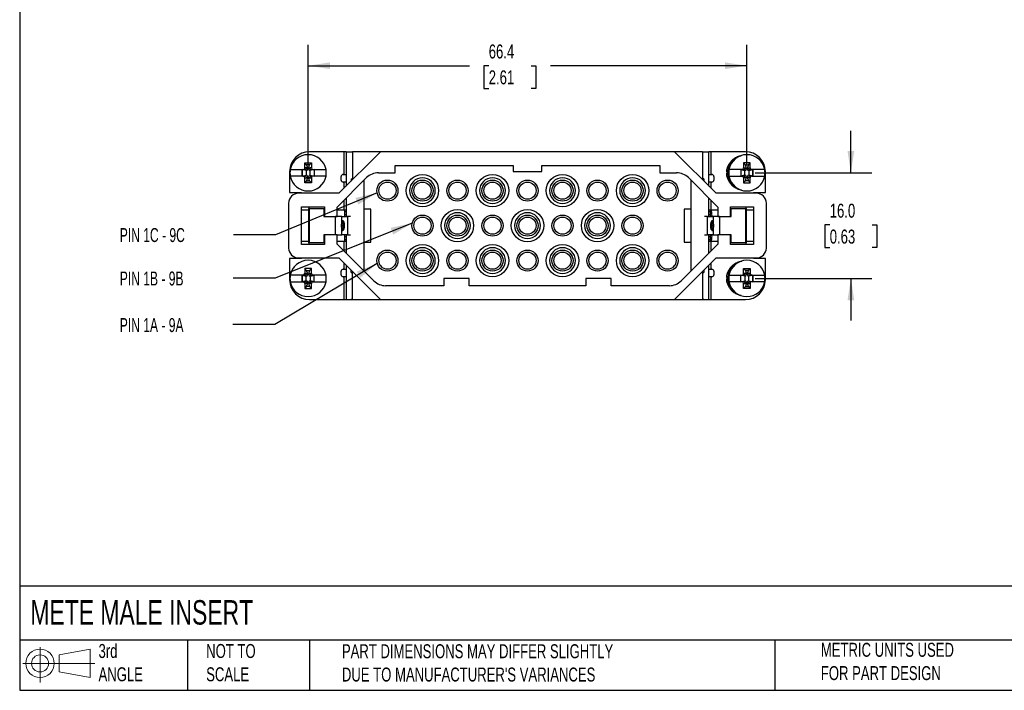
# Model space of a CAD drawing. Header units: millimetres. Extents: x 6 to 273, y 6 to 210.
# Tile 1 of 4: x 6 to 155, y 6 to 108. Entities that reach past the tile are written whole.
import ezdxf

# ---------------------------------------------------------------- set-up
doc = ezdxf.new("R2010")
doc.units = ezdxf.units.MM
doc.linetypes.add('SLD-Solid', pattern=[0])
doc.layers.add('DIMENSIONS', color=140, linetype='SLD-Solid', lineweight=25)
doc.layers.add('TEXT', color=140, linetype='SLD-Solid', lineweight=25)
doc.layers.add('SLD-DEFPOINTS', color=7, linetype='Continuous')
doc.styles.add('SLDTEXTSTYLE0', font='TXT', dxfattribs={"width": 0.7})
doc.styles.add('SLDTEXTSTYLE2', font='TXT', dxfattribs={"width": 0.645455})
doc.dimstyles.new('SLDDIMSTYLE0', dxfattribs={"dimtxt": 2.158008, "dimasz": 3.302, "dimexe": 0, "dimexo": 0.0625, "dimgap": 0.539502, "dimtad": 0, "dimtih": 1, "dimtoh": 1, "dimrnd": 1e-09, "dimzin": 12, "dimdsep": 46, "dimtxsty": 'SLDTEXTSTYLE0', "dimsah": 1, "dimcen": 0.09, "dimadec": 0, "dimazin": 3, "dimtfac": 1, "dimtofl": 0, "dimtmove": 0, "dimatfit": 3, "dimfxl": 0, "dimfrac": 2, "dimtolj": 1, "dimtzin": 12, "dimarcsym": 0})
doc.dimstyles.new('SLDDIMSTYLE1', dxfattribs={"dimtxt": 2.158008, "dimasz": 3.302, "dimexe": 0, "dimexo": 0.0625, "dimgap": 0.539502, "dimtad": 0, "dimtih": 1, "dimtoh": 1, "dimrnd": 1e-09, "dimzin": 4, "dimdsep": 46, "dimtxsty": 'SLDTEXTSTYLE0', "dimsah": 1, "dimcen": 0.09, "dimadec": 0, "dimazin": 1, "dimtfac": 1, "dimtmove": 0, "dimatfit": 0, "dimfxl": 0, "dimfrac": 2, "dimtolj": 1, "dimtzin": 12, "dimarcsym": 0})
doc.dimstyles.new('SLDDIMSTYLE2', dxfattribs={"dimtxt": 0.18, "dimasz": 3.302, "dimexe": 0, "dimexo": 0.0625, "dimgap": 0, "dimtad": 0, "dimtih": 1, "dimtoh": 1, "dimdec": 0, "dimrnd": 1e-09, "dimzin": 0, "dimdsep": 46, "dimtxsty": 'Standard', "dimsah": 1, "dimcen": 0.09, "dimadec": 0, "dimazin": 0, "dimtfac": 3.302, "dimtdec": 0, "dimtofl": 0, "dimtmove": 0, "dimatfit": 3, "dimfxl": 0, "dimfrac": 2, "dimtolj": 1, "dimtzin": 0, "dimarcsym": 0})

# ---------------------------------------------------------------- blocks, each defined once
blk = doc.blocks.new('Block11')
at = {"color": 7, "linetype": 'SLD-Solid', "lineweight": 18}
for p, q in [((2.59, 5.31), (2.59, 0)), ((5.48, 4.17), (10.18, 5.03)), ((10.18, 5.03), (10.18, 0.73)), ((5.48, 1.6), (5.48, 4.17)), ((0, 2.88), (10.87, 2.88)), ((5.48, 1.6), (10.18, 0.73))]:
    blk.add_line(p, q, dxfattribs=at)
for radius in [2.15, 1.29]:
    blk.add_circle((2.59, 2.88), radius, dxfattribs=at)
blk = doc.blocks.new('Block12')
at = {"layer": 'SLD-DEFPOINTS'}
blk.add_blockref('Block11', (0, 0), dxfattribs=at)
blk = doc.blocks.new('_D')
at = {"layer": 'DIMENSIONS'}
for p, q in [((50.01, 86.02), (50.01, 104.15)), ((116.41, 86.02), (116.41, 104.15)), ((50.01, 100.97), (74.41, 100.97)), ((77.34, 100.97), (76.61, 100.97)), ((76.61, 100.97), (76.61, 97.54)), ((83.75, 100.97), (84.48, 100.97)), ((84.48, 100.97), (84.48, 97.54)), ((116.41, 100.97), (86.68, 100.97)), ((76.61, 97.54), (77.34, 97.54)), ((84.48, 97.54), (83.75, 97.54))]:
    blk.add_line(p, q, dxfattribs=at)
for points in [[(50.01, 100.97), (53.31, 100.47), (53.31, 101.48)], [(116.41, 100.97), (113.1, 101.48), (113.1, 100.47)]]:
    blk.add_solid(points, dxfattribs=at)
at = {"layer": 'DIMENSIONS', "char_height": 2.117, "attachment_point": 1, "style": 'SLDTEXTSTYLE0'}
for s, insert in [('66.4', (77.34, 104.19)), ('2.61', (77.34, 100.27))]:
    blk.add_mtext(s, dxfattribs=dict(at, insert=insert))
blk = doc.blocks.new('_D_1')
at = {"layer": 'DIMENSIONS'}
for p, q in [((132.15, 84.75), (132.15, 91.1)), ((117.68, 84.75), (135.33, 84.75)), ((128.95, 76.85), (128.22, 76.85)), ((128.22, 76.85), (128.22, 73.42)), ((135.36, 76.85), (136.08, 76.85)), ((136.08, 76.85), (136.08, 73.42)), ((128.22, 73.42), (128.95, 73.42)), ((136.08, 73.42), (135.36, 73.42)), ((117.68, 68.75), (135.33, 68.75)), ((132.15, 68.75), (132.15, 62.4))]:
    blk.add_line(p, q, dxfattribs=at)
for points in [[(132.15, 84.75), (132.66, 88.05), (131.64, 88.05)], [(132.15, 68.75), (131.64, 65.44), (132.66, 65.44)]]:
    blk.add_solid(points, dxfattribs=at)
at = {"layer": 'DIMENSIONS', "char_height": 2.117, "attachment_point": 1, "style": 'SLDTEXTSTYLE0'}
for s, insert in [('16.0', (128.95, 80.07)), ('0.63', (128.95, 76.15))]:
    blk.add_mtext(s, dxfattribs=dict(at, insert=insert))

msp = doc.modelspace()

# ---------------------------------------------------------------- linework, layer by layer
for p, q in [((55.409, 87.947), (50.206, 87.947)), ((60.956, 87.952), (54.656, 81.652)), ((55.409, 87.947), (55.409, 84.497)), ((55.756, 87.947), (55.409, 87.947)), ((55.756, 87.952), (55.756, 82.752)), ((55.756, 87.952), (56.706, 87.952)), ((56.706, 87.952), (56.706, 83.852)), ((60.956, 87.952), (56.706, 87.952)), ((105.456, 87.952), (60.956, 87.952)), ((111.756, 81.652), (105.456, 87.952)), ((109.706, 87.952), (105.456, 87.952)), ((109.706, 87.952), (109.706, 83.852)), ((109.706, 87.952), (110.656, 87.952)), ((110.656, 82.752), (110.656, 87.952)), ((111.004, 87.947), (110.656, 87.947)), ((116.206, 87.947), (111.004, 87.947)), ((111.004, 84.497), (111.004, 87.947)), ((47.206, 84.947), (47.206, 81.747)), ((47.302, 85.247), (49.247, 85.247)), ((49.112, 85.241), (49.106, 85.247)), ((49.106, 84.247), (49.106, 85.247)), ((49.691, 85.086), (49.112, 85.241)), ((49.112, 85.241), (49.112, 84.252)), ((49.247, 85.247), (49.515, 85.247)), ((49.506, 86.247), (50.506, 86.247)), ((49.506, 85.497), (49.506, 86.247)), ((49.78, 85.973), (49.506, 86.247)), ((49.766, 85.497), (49.506, 85.497)), ((49.532, 85.247), (49.693, 85.086)), ((49.693, 85.086), (49.691, 85.086)), ((49.691, 85.086), (49.691, 84.407)), ((49.935, 85.327), (49.766, 85.497)), ((50.233, 85.973), (49.78, 85.973)), ((49.78, 85.973), (49.935, 85.394)), ((49.935, 85.394), (49.935, 85.327)), ((50.077, 85.394), (49.935, 85.394)), ((50.077, 85.394), (50.233, 85.973)), ((50.247, 85.497), (50.077, 85.327)), ((50.077, 85.327), (50.077, 85.394)), ((50.233, 85.973), (50.506, 86.247)), ((50.506, 85.497), (50.247, 85.497)), ((50.319, 85.086), (50.48, 85.247)), ((50.321, 85.086), (50.319, 85.086)), ((50.901, 85.241), (50.321, 85.086)), ((50.321, 84.407), (50.321, 85.086)), ((50.497, 85.247), (50.765, 85.247)), ((50.506, 86.247), (50.506, 85.497)), ((50.765, 85.247), (52.71, 85.247)), ((50.906, 85.247), (50.901, 85.241)), ((50.901, 85.241), (50.901, 84.252)), ((50.906, 85.247), (50.906, 84.247)), ((63.156, 84.752), (63.156, 85.852)), ((63.156, 85.852), (81.056, 85.852)), ((81.056, 85.852), (81.056, 84.952)), ((81.056, 84.952), (85.356, 84.952)), ((85.356, 85.852), (103.256, 85.852)), ((85.356, 84.952), (85.356, 85.852)), ((103.256, 85.852), (103.256, 84.752)), ((115.647, 85.247), (113.702, 85.247)), ((115.506, 85.247), (115.512, 85.241)), ((115.506, 85.247), (115.506, 84.247)), ((115.512, 85.241), (116.091, 85.086)), ((115.512, 85.241), (115.512, 84.252)), ((115.915, 85.247), (115.647, 85.247)), ((116.18, 85.973), (115.906, 86.247)), ((116.906, 86.247), (115.906, 86.247)), ((115.906, 86.247), (115.906, 85.497)), ((115.906, 85.497), (116.166, 85.497)), ((116.093, 85.086), (115.932, 85.247)), ((116.091, 85.086), (116.093, 85.086)), ((116.091, 84.407), (116.091, 85.086)), ((116.166, 85.497), (116.335, 85.327)), ((116.18, 85.973), (116.633, 85.973)), ((116.335, 85.394), (116.18, 85.973)), ((116.335, 85.327), (116.335, 85.394)), ((116.335, 85.394), (116.477, 85.394)), ((116.633, 85.973), (116.477, 85.394)), ((116.477, 85.327), (116.647, 85.497)), ((116.477, 85.394), (116.477, 85.327)), ((116.633, 85.973), (116.906, 86.247)), ((116.647, 85.497), (116.906, 85.497)), ((116.88, 85.247), (116.719, 85.086)), ((116.719, 85.086), (116.721, 85.086)), ((116.721, 85.086), (117.301, 85.241)), ((116.721, 85.086), (116.721, 84.407)), ((117.165, 85.247), (116.897, 85.247)), ((116.906, 85.497), (116.906, 86.247)), ((119.11, 85.247), (117.165, 85.247)), ((117.301, 85.241), (117.306, 85.247)), ((117.301, 85.241), (117.301, 84.252)), ((117.306, 84.247), (117.306, 85.247)), ((119.206, 81.747), (119.206, 84.947)), ((49.247, 84.247), (47.302, 84.247)), ((49.106, 84.247), (49.112, 84.252)), ((49.112, 84.252), (49.691, 84.407)), ((49.247, 84.247), (49.515, 84.247)), ((49.506, 83.247), (49.506, 83.997)), ((49.506, 83.997), (49.766, 83.997)), ((49.78, 83.52), (49.506, 83.247)), ((49.693, 84.407), (49.532, 84.246)), ((49.691, 84.407), (49.693, 84.407)), ((49.766, 83.997), (49.935, 84.166)), ((49.935, 84.1), (49.78, 83.52)), ((49.78, 83.52), (50.233, 83.52)), ((49.935, 84.166), (49.935, 84.1)), ((49.935, 84.1), (50.077, 84.1)), ((50.077, 84.1), (50.077, 84.166)), ((50.077, 84.166), (50.247, 83.997)), ((50.233, 83.52), (50.077, 84.1)), ((50.233, 83.52), (50.506, 83.247)), ((50.247, 83.997), (50.506, 83.997)), ((50.48, 84.246), (50.319, 84.407)), ((50.319, 84.407), (50.321, 84.407)), ((50.321, 84.407), (50.901, 84.252)), ((50.765, 84.247), (50.497, 84.247)), ((50.506, 83.997), (50.506, 83.247)), ((52.71, 84.247), (50.765, 84.247)), ((50.901, 84.252), (50.906, 84.247)), ((54.406, 79.563), (58.862, 84.019)), ((55.006, 83.647), (55.006, 84.197)), ((55.306, 84.497), (55.409, 84.497)), ((55.409, 84.497), (55.756, 84.497)), ((56.506, 83.852), (56.506, 83.502)), ((56.506, 83.852), (56.706, 83.852)), ((58.456, 83.613), (58.456, 79.252)), ((60.63, 84.752), (63.156, 84.752)), ((103.256, 84.752), (105.782, 84.752)), ((107.55, 84.019), (112.006, 79.563)), ((107.956, 79.252), (107.956, 83.613)), ((109.906, 83.852), (109.706, 83.852)), ((109.906, 83.852), (109.906, 83.502)), ((110.656, 84.497), (111.004, 84.497)), ((111.004, 84.497), (111.106, 84.497)), ((111.406, 84.197), (111.406, 83.647)), ((113.656, 84.747), (113.506, 84.747)), ((113.66, 84.894), (113.511, 84.904)), ((113.702, 84.247), (115.647, 84.247)), ((115.512, 84.252), (115.506, 84.247)), ((116.091, 84.407), (115.512, 84.252)), ((115.647, 84.247), (115.915, 84.247)), ((115.906, 83.997), (115.906, 83.247)), ((116.166, 83.997), (115.906, 83.997)), ((116.18, 83.52), (115.906, 83.247)), ((115.932, 84.246), (116.093, 84.407)), ((116.093, 84.407), (116.091, 84.407)), ((116.335, 84.166), (116.166, 83.997)), ((116.18, 83.52), (116.335, 84.1)), ((116.633, 83.52), (116.18, 83.52)), ((116.335, 84.1), (116.335, 84.166)), ((116.477, 84.1), (116.335, 84.1)), ((116.477, 84.166), (116.477, 84.1)), ((116.647, 83.997), (116.477, 84.166)), ((116.477, 84.1), (116.633, 83.52)), ((116.633, 83.52), (116.906, 83.247)), ((116.906, 83.997), (116.647, 83.997)), ((116.719, 84.407), (116.88, 84.246)), ((116.721, 84.407), (116.719, 84.407)), ((117.301, 84.252), (116.721, 84.407)), ((117.165, 84.247), (116.897, 84.247)), ((116.906, 83.247), (116.906, 83.997)), ((117.165, 84.247), (119.11, 84.247)), ((117.306, 84.247), (117.301, 84.252)), ((50.506, 83.247), (49.506, 83.247)), ((55.406, 83.347), (55.306, 83.347)), ((55.756, 83.347), (55.406, 83.347)), ((55.406, 83.347), (55.406, 82.402)), ((111.006, 83.347), (110.656, 83.347)), ((111.106, 83.347), (111.006, 83.347)), ((111.006, 82.402), (111.006, 83.347)), ((115.906, 83.247), (116.906, 83.247)), ((47.206, 81.747), (49.006, 81.747)), ((54.656, 81.652), (48.556, 81.652)), ((49.006, 81.747), (49.006, 81.652)), ((55.406, 80.563), (55.406, 79.147)), ((55.756, 80.913), (55.756, 78.147)), ((110.656, 78.147), (110.656, 80.913)), ((111.006, 79.147), (111.006, 80.563)), ((117.856, 81.652), (111.756, 81.652)), ((117.406, 81.747), (119.206, 81.747)), ((117.406, 81.652), (117.406, 81.747)), ((47.056, 80.152), (47.056, 73.352)), ((49.006, 79.602), (52.506, 79.602)), ((49.006, 73.902), (49.006, 79.602)), ((49.006, 79.147), (50.05, 79.147)), ((50.05, 79.347), (50.05, 74.147)), ((50.197, 79.347), (50.05, 79.347)), ((50.197, 74.147), (50.197, 79.347)), ((50.197, 79.347), (52.373, 79.347)), ((52.373, 79.347), (52.373, 78.147)), ((52.373, 79.147), (52.506, 79.147)), ((52.506, 79.602), (52.506, 78.152)), ((54.406, 78.152), (54.406, 79.563)), ((54.406, 79.147), (55.406, 79.147)), ((55.406, 79.147), (55.756, 79.147)), ((55.506, 79.147), (55.506, 78.847)), ((58.456, 79.252), (58.456, 74.252)), ((59.506, 79.252), (58.456, 79.252)), ((59.506, 74.252), (59.506, 79.252)), ((106.906, 79.252), (106.906, 74.252)), ((107.956, 79.252), (106.906, 79.252)), ((107.956, 74.252), (107.956, 79.252)), ((110.656, 79.147), (111.006, 79.147)), ((110.906, 78.847), (110.906, 79.147)), ((110.992, 79.147), (111.086, 78.147)), ((111.006, 79.147), (112.006, 79.147)), ((112.006, 79.563), (112.006, 78.152)), ((113.906, 78.152), (113.906, 79.602)), ((113.906, 79.602), (117.406, 79.602)), ((113.906, 79.147), (114.039, 79.147)), ((114.006, 78.147), (114.006, 79.147)), ((114.039, 78.147), (114.039, 79.347)), ((114.039, 79.347), (116.216, 79.347)), ((116.216, 79.347), (116.216, 74.147)), ((116.362, 79.347), (116.216, 79.347)), ((116.362, 74.147), (116.362, 79.347)), ((116.362, 79.147), (117.406, 79.147)), ((117.406, 79.602), (117.406, 73.902)), ((119.356, 73.352), (119.356, 80.152)), ((52.373, 78.147), (54.144, 78.147)), ((52.506, 78.152), (54.406, 78.152)), ((55.083, 78.147), (54.144, 78.147)), ((54.144, 75.352), (54.144, 78.147)), ((55.083, 77.239), (55.083, 78.147)), ((55.083, 78.147), (55.956, 78.147)), ((55.178, 77.497), (55.129, 77.497)), ((55.129, 77.497), (55.138, 77.496)), ((55.183, 77.496), (55.178, 77.497)), ((55.506, 78.847), (55.506, 78.447)), ((55.756, 78.847), (55.506, 78.847)), ((55.506, 78.447), (55.506, 78.147)), ((55.506, 78.447), (55.756, 78.447)), ((55.956, 78.147), (55.956, 75.347)), ((56.406, 78.147), (55.956, 78.147)), ((110.456, 78.147), (110.006, 78.147)), ((110.456, 75.347), (110.456, 78.147)), ((110.456, 78.147), (111.329, 78.147)), ((110.906, 78.847), (110.656, 78.847)), ((110.656, 78.447), (110.906, 78.447)), ((110.906, 78.447), (110.906, 78.847)), ((110.906, 78.147), (110.906, 78.447)), ((111.081, 78.197), (110.906, 78.197)), ((111.283, 77.497), (111.234, 77.497)), ((111.329, 78.147), (111.329, 77.239)), ((112.268, 78.147), (111.329, 78.147)), ((112.006, 78.152), (113.906, 78.152)), ((112.106, 78.152), (112.106, 78.147)), ((112.268, 78.147), (114.039, 78.147)), ((112.268, 78.147), (112.268, 75.352)), ((55.083, 75.347), (55.083, 76.254)), ((55.506, 76.723), (55.504, 76.77)), ((110.906, 76.77), (110.908, 76.723)), ((111.329, 76.254), (111.329, 75.347)), ((52.506, 75.347), (52.373, 75.347)), ((52.373, 75.347), (52.373, 74.147)), ((52.506, 75.352), (52.506, 73.902)), ((54.406, 75.352), (52.506, 75.352)), ((54.406, 73.94), (54.406, 75.352)), ((54.406, 75.347), (55.083, 75.347)), ((55.956, 75.347), (55.083, 75.347)), ((55.129, 75.997), (55.178, 75.997)), ((55.506, 75.347), (55.506, 75.047)), ((55.506, 75.047), (55.506, 74.647)), ((55.756, 75.047), (55.506, 75.047)), ((55.506, 74.647), (55.506, 74.347)), ((55.506, 74.647), (55.756, 74.647)), ((55.756, 75.347), (55.756, 72.59)), ((55.956, 75.347), (56.406, 75.347)), ((110.006, 75.347), (110.456, 75.347)), ((111.329, 75.347), (110.456, 75.347)), ((110.656, 72.59), (110.656, 75.347)), ((110.906, 75.047), (110.656, 75.047)), ((110.656, 74.647), (110.906, 74.647)), ((110.906, 75.047), (110.906, 75.347)), ((110.906, 75.297), (111.081, 75.297)), ((110.906, 74.647), (110.906, 75.047)), ((110.906, 74.347), (110.906, 74.647)), ((111.086, 75.347), (110.992, 74.347)), ((111.23, 75.997), (111.234, 75.997)), ((111.234, 75.997), (111.283, 75.997)), ((111.283, 75.997), (111.274, 75.997)), ((111.329, 75.347), (112.006, 75.347)), ((112.006, 75.352), (112.006, 73.94)), ((113.906, 75.352), (112.006, 75.352)), ((113.906, 73.902), (113.906, 75.352)), ((114.039, 75.347), (113.906, 75.347)), ((114.006, 74.347), (114.006, 75.347)), ((114.039, 74.147), (114.039, 75.347)), ((50.05, 74.347), (49.006, 74.347)), ((52.506, 73.902), (49.006, 73.902)), ((50.05, 74.147), (50.197, 74.147)), ((52.373, 74.147), (50.197, 74.147)), ((52.506, 74.347), (52.373, 74.347)), ((55.406, 74.347), (54.406, 74.347)), ((59.962, 68.384), (54.406, 73.94)), ((55.756, 74.347), (55.406, 74.347)), ((55.406, 74.347), (55.406, 72.94)), ((58.456, 74.252), (59.506, 74.252)), ((58.456, 74.252), (58.456, 69.89)), ((112.006, 73.94), (106.45, 68.384)), ((106.906, 74.252), (107.956, 74.252)), ((107.956, 69.89), (107.956, 74.252)), ((111.006, 74.347), (110.656, 74.347)), ((112.006, 74.347), (111.006, 74.347)), ((111.006, 72.94), (111.006, 74.347)), ((114.039, 74.347), (113.906, 74.347)), ((117.406, 73.902), (113.906, 73.902)), ((116.216, 74.147), (114.039, 74.147)), ((116.216, 74.147), (116.362, 74.147)), ((117.406, 74.347), (116.362, 74.347)), ((47.206, 71.747), (47.206, 68.547)), ((49.006, 71.747), (47.206, 71.747)), ((48.556, 71.852), (54.656, 71.852)), ((49.006, 71.852), (49.006, 71.747)), ((54.656, 71.852), (60.956, 65.552)), ((105.456, 65.552), (111.756, 71.852)), ((111.756, 71.852), (117.856, 71.852)), ((117.406, 71.747), (117.406, 71.852)), ((119.206, 71.747), (117.406, 71.747)), ((119.206, 68.547), (119.206, 71.747)), ((49.78, 69.973), (49.506, 70.247)), ((50.506, 70.247), (49.506, 70.247)), ((49.506, 70.247), (49.506, 69.497)), ((50.233, 69.973), (50.506, 70.247)), ((50.506, 69.497), (50.506, 70.247)), ((55.306, 70.147), (55.406, 70.147)), ((55.406, 71.102), (55.406, 70.147)), ((55.406, 70.147), (55.756, 70.147)), ((55.756, 70.752), (55.756, 65.552)), ((110.656, 65.552), (110.656, 70.752)), ((110.656, 70.147), (111.006, 70.147)), ((111.006, 70.147), (111.006, 71.102)), ((111.006, 70.147), (111.106, 70.147)), ((116.18, 69.973), (115.906, 70.247)), ((115.906, 70.247), (116.906, 70.247)), ((115.906, 69.497), (115.906, 70.247)), ((116.633, 69.973), (116.906, 70.247)), ((116.906, 70.247), (116.906, 69.497)), ((49.247, 69.247), (47.302, 69.247)), ((49.106, 69.247), (49.112, 69.241)), ((49.106, 69.247), (49.106, 68.247)), ((49.112, 69.241), (49.691, 69.086)), ((49.112, 68.252), (49.112, 69.241)), ((49.247, 69.247), (49.515, 69.247)), ((49.506, 69.497), (49.766, 69.497)), ((49.693, 69.086), (49.532, 69.247)), ((49.691, 69.086), (49.693, 69.086)), ((49.691, 68.407), (49.691, 69.086)), ((49.766, 69.497), (49.935, 69.327)), ((49.78, 69.973), (50.233, 69.973)), ((49.935, 69.394), (49.78, 69.973)), ((49.935, 69.327), (49.935, 69.394)), ((49.935, 69.394), (50.077, 69.394)), ((50.233, 69.973), (50.077, 69.394)), ((50.077, 69.327), (50.247, 69.497)), ((50.077, 69.394), (50.077, 69.327)), ((50.247, 69.497), (50.506, 69.497)), ((50.48, 69.247), (50.319, 69.086)), ((50.319, 69.086), (50.321, 69.086)), ((50.321, 69.086), (50.901, 69.241)), ((50.321, 69.086), (50.321, 68.407)), ((50.765, 69.247), (50.497, 69.247)), ((52.71, 69.247), (50.765, 69.247)), ((50.901, 69.241), (50.906, 69.247)), ((50.901, 68.252), (50.901, 69.241)), ((50.906, 68.247), (50.906, 69.247)), ((55.006, 69.297), (55.006, 69.847)), ((55.409, 68.997), (55.306, 68.997)), ((55.409, 68.997), (55.409, 65.547)), ((55.756, 68.997), (55.409, 68.997)), ((56.506, 69.652), (56.506, 70.002)), ((56.506, 69.652), (56.706, 69.652)), ((56.706, 65.552), (56.706, 69.652)), ((70.556, 68.752), (70.556, 67.652)), ((74.356, 68.752), (70.556, 68.752)), ((74.356, 67.652), (74.356, 68.752)), ((92.056, 68.752), (92.056, 67.652)), ((95.856, 68.752), (92.056, 68.752)), ((95.856, 67.652), (95.856, 68.752)), ((109.706, 69.652), (109.706, 65.552)), ((109.706, 69.652), (109.906, 69.652)), ((109.906, 70.002), (109.906, 69.652)), ((111.004, 68.997), (110.656, 68.997)), ((111.106, 68.997), (111.004, 68.997)), ((111.004, 65.547), (111.004, 68.997)), ((111.406, 69.847), (111.406, 69.297)), ((113.656, 68.747), (113.506, 68.747)), ((113.66, 68.894), (113.511, 68.904)), ((113.702, 69.247), (115.647, 69.247)), ((115.512, 69.241), (115.506, 69.247)), ((115.506, 68.247), (115.506, 69.247)), ((116.091, 69.086), (115.512, 69.241)), ((115.512, 68.252), (115.512, 69.241)), ((115.647, 69.247), (115.915, 69.247)), ((116.166, 69.497), (115.906, 69.497)), ((115.932, 69.247), (116.093, 69.086)), ((116.093, 69.086), (116.091, 69.086)), ((116.091, 69.086), (116.091, 68.407)), ((116.335, 69.327), (116.166, 69.497)), ((116.633, 69.973), (116.18, 69.973)), ((116.18, 69.973), (116.335, 69.394)), ((116.335, 69.394), (116.335, 69.327)), ((116.477, 69.394), (116.335, 69.394)), ((116.477, 69.394), (116.633, 69.973)), ((116.647, 69.497), (116.477, 69.327)), ((116.477, 69.327), (116.477, 69.394)), ((116.906, 69.497), (116.647, 69.497)), ((116.719, 69.086), (116.88, 69.247)), ((116.721, 69.086), (116.719, 69.086)), ((117.301, 69.241), (116.721, 69.086)), ((116.721, 68.407), (116.721, 69.086)), ((117.165, 69.247), (116.897, 69.247)), ((117.165, 69.247), (119.11, 69.247)), ((117.306, 69.247), (117.301, 69.241)), ((117.301, 68.252), (117.301, 69.241)), ((117.306, 69.247), (117.306, 68.247)), ((47.302, 68.247), (49.247, 68.247)), ((49.112, 68.252), (49.106, 68.247)), ((49.691, 68.407), (49.112, 68.252)), ((49.247, 68.247), (49.515, 68.247)), ((49.506, 67.997), (49.506, 67.247)), ((49.766, 67.997), (49.506, 67.997)), ((49.78, 67.52), (49.506, 67.247)), ((49.506, 67.247), (50.506, 67.247)), ((49.532, 68.246), (49.693, 68.407)), ((49.693, 68.407), (49.691, 68.407)), ((49.935, 68.166), (49.766, 67.997)), ((49.78, 67.52), (49.935, 68.1)), ((50.233, 67.52), (49.78, 67.52)), ((49.935, 68.1), (49.935, 68.166)), ((50.077, 68.1), (49.935, 68.1)), ((50.077, 68.166), (50.077, 68.1)), ((50.247, 67.997), (50.077, 68.166)), ((50.077, 68.1), (50.233, 67.52)), ((50.233, 67.52), (50.506, 67.247)), ((50.506, 67.997), (50.247, 67.997)), ((50.319, 68.407), (50.48, 68.246)), ((50.321, 68.407), (50.319, 68.407)), ((50.901, 68.252), (50.321, 68.407)), ((50.497, 68.247), (50.765, 68.247)), ((50.506, 67.247), (50.506, 67.997)), ((50.765, 68.247), (52.71, 68.247)), ((50.906, 68.247), (50.901, 68.252)), ((70.556, 67.652), (61.73, 67.652)), ((92.056, 67.652), (74.356, 67.652)), ((104.682, 67.652), (95.856, 67.652)), ((115.647, 68.247), (113.702, 68.247)), ((115.506, 68.247), (115.512, 68.252)), ((115.512, 68.252), (116.091, 68.407)), ((115.915, 68.247), (115.647, 68.247)), ((115.906, 67.247), (115.906, 67.997)), ((115.906, 67.997), (116.166, 67.997)), ((116.18, 67.52), (115.906, 67.247)), ((116.906, 67.247), (115.906, 67.247)), ((116.093, 68.407), (115.932, 68.246)), ((116.091, 68.407), (116.093, 68.407)), ((116.166, 67.997), (116.335, 68.166)), ((116.335, 68.1), (116.18, 67.52)), ((116.18, 67.52), (116.633, 67.52)), ((116.335, 68.166), (116.335, 68.1)), ((116.335, 68.1), (116.477, 68.1)), ((116.477, 68.1), (116.477, 68.166)), ((116.477, 68.166), (116.647, 67.997)), ((116.633, 67.52), (116.477, 68.1)), ((116.633, 67.52), (116.906, 67.247)), ((116.647, 67.997), (116.906, 67.997)), ((116.88, 68.246), (116.719, 68.407)), ((116.719, 68.407), (116.721, 68.407)), ((116.721, 68.407), (117.301, 68.252)), ((117.165, 68.247), (116.897, 68.247)), ((116.906, 67.997), (116.906, 67.247)), ((119.11, 68.247), (117.165, 68.247)), ((117.301, 68.252), (117.306, 68.247)), ((50.206, 65.547), (55.409, 65.547)), ((55.409, 65.547), (56.508, 65.547)), ((55.756, 65.552), (56.706, 65.552)), ((56.508, 65.547), (56.508, 65.552)), ((56.578, 65.547), (56.508, 65.547)), ((56.578, 65.547), (56.579, 65.552)), ((56.706, 65.552), (60.956, 65.552)), ((60.956, 65.552), (105.456, 65.552)), ((105.456, 65.552), (109.706, 65.552)), ((109.706, 65.552), (110.656, 65.552)), ((109.834, 65.547), (109.834, 65.552)), ((109.904, 65.547), (109.834, 65.547)), ((109.904, 65.552), (109.904, 65.547)), ((109.904, 65.547), (111.004, 65.547)), ((111.004, 65.547), (116.206, 65.547))]:
    msp.add_line(p, q)
at = {"flags": 128}
for points in [[(55.138, 77.496), (55.177, 77.469), (55.222, 77.384)], [(111.234, 77.497), (111.209, 77.489), (111.161, 77.429), (111.119, 77.313), (111.086, 77.152), (111.065, 76.958), (111.058, 76.747)], [(111.19, 77.384), (111.236, 77.469), (111.283, 77.497)], [(55.222, 76.109), (55.177, 76.024), (55.129, 75.997)], [(55.178, 75.997), (55.203, 76.004), (55.251, 76.064), (55.293, 76.18), (55.326, 76.341), (55.347, 76.535), (55.354, 76.747)], [(111.274, 75.997), (111.236, 76.024), (111.19, 76.109)]]:
    msp.add_lwpolyline(points, dxfattribs=at)
for centre, radius in [((62.006, 82.052), 1.6), ((67.306, 82.052), 2.45), ((67.306, 82.052), 1.6), ((72.606, 82.052), 1.6), ((77.906, 82.052), 2.45), ((77.906, 82.052), 1.6), ((83.206, 82.052), 1.6), ((88.506, 82.052), 2.45), ((88.506, 82.052), 1.6), ((93.806, 82.052), 1.6), ((99.106, 82.052), 2.45), ((99.106, 82.052), 1.6), ((104.406, 82.052), 1.6), ((62.006, 82.052), 1.3), ((67.306, 82.052), 1.3), ((72.606, 82.052), 1.3), ((77.906, 82.052), 1.3), ((83.206, 82.052), 1.3), ((88.506, 82.052), 1.3), ((93.806, 82.052), 1.3), ((99.106, 82.052), 1.3), ((104.406, 82.052), 1.3), ((72.606, 76.752), 2.45), ((83.206, 76.752), 2.45), ((93.806, 76.752), 2.45), ((67.306, 76.752), 1.6), ((67.306, 76.752), 1.3), ((72.606, 76.752), 1.6), ((72.606, 76.752), 1.3), ((77.906, 76.752), 1.6), ((77.906, 76.752), 1.3), ((83.206, 76.752), 1.6), ((83.206, 76.752), 1.3), ((88.506, 76.752), 1.6), ((88.506, 76.752), 1.3), ((93.806, 76.752), 1.6), ((93.806, 76.752), 1.3), ((99.106, 76.752), 1.6), ((99.106, 76.752), 1.3), ((62.006, 71.452), 1.6), ((67.306, 71.452), 2.45), ((67.306, 71.452), 1.6), ((72.606, 71.452), 1.6), ((77.906, 71.452), 2.45), ((77.906, 71.452), 1.6), ((83.206, 71.452), 1.6), ((88.506, 71.452), 2.45), ((88.506, 71.452), 1.6), ((93.806, 71.452), 1.6), ((99.106, 71.452), 2.45), ((99.106, 71.452), 1.6), ((104.406, 71.452), 1.6), ((62.006, 71.452), 1.3), ((67.306, 71.452), 1.3), ((72.606, 71.452), 1.3), ((77.906, 71.452), 1.3), ((83.206, 71.452), 1.3), ((88.506, 71.452), 1.3), ((93.806, 71.452), 1.3), ((99.106, 71.452), 1.3), ((104.406, 71.452), 1.3)]:
    msp.add_circle(centre, radius)
for centre, radius, start, end in [((50.206, 84.947), 3, 90, 180), ((116.206, 84.947), 3, 0, 90), ((50.006, 84.747), 2.75, 10.47568, 169.52432), ((116.406, 84.747), 2.75, 10.47568, 169.52432), ((50.006, 84.747), 2.75, 169.52432, 190.47568), ((50.006, 84.747), 2.75, 349.52432, 10.47568), ((116.406, 84.747), 2.75, 169.52432, 190.47568), ((116.406, 84.747), 2.75, 349.52432, 10.47568), ((50.006, 84.747), 2.75, 190.47568, 349.52432), ((55.306, 84.197), 0.3, 90, 180), ((55.306, 83.647), 0.3, 180, 270), ((60.63, 82.252), 2.5, 90, 135), ((105.782, 82.252), 2.5, 45, 90), ((111.106, 84.197), 0.3, 0, 90), ((111.106, 83.647), 0.3, 270, 0), ((116.406, 84.747), 2.75, 190.47568, 349.52432), ((48.556, 80.152), 1.5, 90, 180), ((117.856, 80.152), 1.5, 0, 90), ((54.459, 76.936), 0.915, 348.0265, 37.73279), ((55.216, 77.562), 0.178, 221.82159, 271.95866), ((55.215, 75.933), 0.176, 87.73604, 138.48371), ((111.953, 76.557), 0.915, 168.0265, 217.73279), ((111.197, 77.56), 0.176, 267.73604, 318.48371), ((111.196, 75.931), 0.178, 41.82159, 91.95866), ((48.556, 73.352), 1.5, 180, 270), ((117.856, 73.352), 1.5, 270, 0), ((50.006, 68.747), 2.75, 10.47568, 169.52432), ((55.306, 69.847), 0.3, 90, 180), ((111.106, 69.847), 0.3, 0, 90), ((116.406, 68.747), 2.75, 10.47568, 169.52432), ((50.006, 68.747), 2.75, 169.52432, 190.47568), ((50.006, 68.747), 2.75, 349.52432, 10.47568), ((55.306, 69.297), 0.3, 180, 270), ((111.106, 69.297), 0.3, 270, 0), ((116.406, 68.747), 2.75, 169.52432, 190.47568), ((116.406, 68.747), 2.75, 349.52432, 10.47568), ((50.206, 68.547), 3, 180, 270), ((50.006, 68.747), 2.75, 190.47568, 349.52432), ((61.73, 70.152), 2.5, 225, 270), ((104.682, 70.152), 2.5, 270, 315), ((116.406, 68.747), 2.75, 190.47568, 349.52432), ((116.206, 68.547), 3, 270, 0)]:
    msp.add_arc(centre, radius, start, end)
for centre, major_axis, ratio, start_param, end_param in [((49.247, 85.497), (-0.259, 0), 0.9659258, 1.5707963, 3.1415927), ((49.265, 85.497), (0.351, -0.21), 0.3876798, 5.7085017, 5.7755392), ((49.524, 85.497), (0.096, 0.233), 0.9529198, 3.5845699, 5.0883287), ((49.676, 85.345), (-0.189, 0.189), 0.9351131, 2.3897132, 3.8934721), ((50.336, 85.345), (0.189, 0.189), 0.9351131, 2.3897132, 3.8934721), ((50.488, 85.497), (-0.096, 0.233), 0.9529198, 1.1948566, 2.6986154), ((50.747, 85.497), (0.351, 0.21), 0.3876798, 3.6492388, 3.7162763), ((50.765, 85.497), (-0.259, 0), 0.9659258, 0, 1.5707963), ((115.647, 85.497), (0.259, 0), 0.9659258, 4.712389, 6.2831853), ((115.665, 85.497), (0.351, -0.21), 0.3876798, 5.7085017, 5.7755392), ((115.924, 85.497), (0.096, 0.233), 0.9529198, 3.5845699, 5.0883287), ((116.076, 85.345), (-0.189, 0.189), 0.9351131, 2.3897132, 3.8934721), ((116.736, 85.345), (0.189, 0.189), 0.9351131, 2.3897132, 3.8934721), ((116.888, 85.497), (-0.096, 0.233), 0.9529198, 1.1948566, 2.6986154), ((117.147, 85.497), (0.351, 0.21), 0.3876798, 3.6492388, 3.7162763), ((117.165, 85.497), (0.259, 0), 0.9659258, 3.1415927, 4.712389), ((49.247, 83.997), (0.259, 0), 0.9659258, 0, 1.5707963), ((49.265, 83.997), (0.351, 0.21), 0.3876798, 0.5076461, 0.5746836), ((49.524, 83.997), (-0.096, 0.233), 0.9529198, 4.3364493, 5.8402081), ((49.676, 84.149), (-0.189, -0.189), 0.9351131, 2.3897132, 3.8934721), ((50.336, 84.149), (0.189, -0.189), 0.9351131, 2.3897132, 3.8934721), ((50.488, 83.997), (0.096, 0.233), 0.9529198, 0.4429772, 1.946736), ((50.747, 83.997), (0.351, -0.21), 0.3876798, 2.566909, 2.6339465), ((50.765, 83.997), (0.259, 0), 0.9659258, 1.5707963, 3.1415927), ((115.647, 83.997), (-0.259, 0), 0.9659258, 3.1415927, 4.712389), ((115.665, 83.997), (0.351, 0.21), 0.3876798, 0.5076461, 0.5746836), ((115.924, 83.997), (-0.096, 0.233), 0.9529198, 4.3364493, 5.8402081), ((116.076, 84.149), (-0.189, -0.189), 0.9351131, 2.3897132, 3.8934721), ((116.736, 84.149), (0.189, -0.189), 0.9351131, 2.3897132, 3.8934721), ((116.888, 83.997), (0.096, 0.233), 0.9529198, 0.4429772, 1.946736), ((117.147, 83.997), (0.351, -0.21), 0.3876798, 2.566909, 2.6339465), ((117.165, 83.997), (-0.259, 0), 0.9659258, 4.712389, 6.2831853), ((49.247, 69.497), (0.259, 0), 0.9659258, 4.712389, 6.2831853), ((49.265, 69.497), (0.351, -0.21), 0.3876798, 5.7085017, 5.7755392), ((49.524, 69.497), (0.096, 0.233), 0.9529198, 3.5845699, 5.0883287), ((49.676, 69.345), (-0.189, 0.189), 0.9351131, 2.3897132, 3.8934721), ((50.336, 69.345), (0.189, 0.189), 0.9351131, 2.3897132, 3.8934721), ((50.488, 69.497), (-0.096, 0.233), 0.9529198, 1.1948566, 2.6986154), ((50.747, 69.497), (0.351, 0.21), 0.3876798, 3.6492388, 3.7162763), ((50.765, 69.497), (0.259, 0), 0.9659258, 3.1415927, 4.712389), ((115.647, 69.497), (-0.259, 0), 0.9659258, 1.5707963, 3.1415927), ((115.665, 69.497), (0.351, -0.21), 0.3876798, 5.7085017, 5.7755392), ((115.924, 69.497), (0.096, 0.233), 0.9529198, 3.5845699, 5.0883287), ((116.076, 69.345), (-0.189, 0.189), 0.9351131, 2.3897132, 3.8934721), ((116.736, 69.345), (0.189, 0.189), 0.9351131, 2.3897132, 3.8934721), ((116.888, 69.497), (-0.096, 0.233), 0.9529198, 1.1948566, 2.6986154), ((117.147, 69.497), (0.351, 0.21), 0.3876798, 3.6492388, 3.7162763), ((117.165, 69.497), (-0.259, 0), 0.9659258, 0, 1.5707963), ((49.247, 67.997), (-0.259, 0), 0.9659258, 3.1415927, 4.712389), ((49.265, 67.997), (0.351, 0.21), 0.3876798, 0.5076461, 0.5746836), ((49.524, 67.997), (-0.096, 0.233), 0.9529198, 4.3364493, 5.8402081), ((49.676, 68.149), (-0.189, -0.189), 0.9351131, 2.3897132, 3.8934721), ((50.336, 68.149), (0.189, -0.189), 0.9351131, 2.3897132, 3.8934721), ((50.488, 67.997), (0.096, 0.233), 0.9529198, 0.4429772, 1.946736), ((50.747, 67.997), (0.351, -0.21), 0.3876798, 2.566909, 2.6339465), ((50.765, 67.997), (-0.259, 0), 0.9659258, 4.712389, 6.2831853), ((115.647, 67.997), (0.259, 0), 0.9659258, 0, 1.5707963), ((115.665, 67.997), (0.351, 0.21), 0.3876798, 0.5076461, 0.5746836), ((115.924, 67.997), (-0.096, 0.233), 0.9529198, 4.3364493, 5.8402081), ((116.076, 68.149), (-0.189, -0.189), 0.9351131, 2.3897132, 3.8934721), ((116.736, 68.149), (0.189, -0.189), 0.9351131, 2.3897132, 3.8934721), ((116.888, 67.997), (0.096, 0.233), 0.9529198, 0.4429772, 1.946736), ((117.147, 67.997), (0.351, -0.21), 0.3876798, 2.566909, 2.6339465), ((117.165, 67.997), (0.259, 0), 0.9659258, 1.5707963, 3.1415927)]:
    msp.add_ellipse(centre, major_axis=major_axis, ratio=ratio, start_param=start_param, end_param=end_param)
for points, knots in [([(113.361, 84.913), (113.371, 85.011), (113.391, 85.221), (113.473, 85.549), (113.622, 85.934), (113.868, 86.341), (114.14, 86.639), (114.357, 86.823), (114.49, 86.922), (114.629, 87.013), (114.774, 87.095), (114.924, 87.167), (115.067, 87.226), (115.228, 87.282), (115.384, 87.324), (115.524, 87.354), (115.594, 87.364), (115.619, 87.367)], [0, 0, 0, 0, 0.08180813, 0.17531658, 0.28051964, 0.42437153, 0.56822366, 0.61437579, 0.66052626, 0.70667513, 0.75282244, 0.79896823, 0.84511254, 0.88133761, 0.9409329, 0.97950289, 1, 1, 1, 1]), ([(114.614, 86.798), (114.522, 86.741), (114.244, 86.566), (113.897, 86.13), (113.598, 85.545), (113.54, 85.115), (113.511, 84.904)], [0, 0, 0, 0, 0.1422864, 0.4314194, 0.7205525, 1, 1, 1, 1]), ([(67.306, 84.002), (66.23, 84.002), (65.356, 83.128), (65.356, 80.975), (66.23, 80.102), (67.306, 80.102)], [0, 0, 0, 0, 0.5, 0.5, 1, 1, 1, 1]), ([(67.306, 80.102), (68.382, 80.102), (69.256, 80.975), (69.256, 83.128), (68.382, 84.002), (67.306, 84.002)], [0, 0, 0, 0, 0.5, 0.5, 1, 1, 1, 1]), ([(77.906, 84.002), (76.83, 84.002), (75.956, 83.128), (75.956, 80.975), (76.83, 80.102), (77.906, 80.102)], [0, 0, 0, 0, 0.5, 0.5, 1, 1, 1, 1]), ([(77.906, 80.102), (78.982, 80.102), (79.856, 80.975), (79.856, 83.128), (78.982, 84.002), (77.906, 84.002)], [0, 0, 0, 0, 0.5, 0.5, 1, 1, 1, 1]), ([(88.506, 84.002), (87.43, 84.002), (86.556, 83.128), (86.556, 80.975), (87.43, 80.102), (88.506, 80.102)], [0, 0, 0, 0, 0.5, 0.5, 1, 1, 1, 1]), ([(88.506, 80.102), (89.582, 80.102), (90.456, 80.975), (90.456, 83.128), (89.582, 84.002), (88.506, 84.002)], [0, 0, 0, 0, 0.5, 0.5, 1, 1, 1, 1]), ([(99.106, 84.002), (98.03, 84.002), (97.156, 83.128), (97.156, 80.975), (98.03, 80.102), (99.106, 80.102)], [0, 0, 0, 0, 0.5, 0.5, 1, 1, 1, 1]), ([(99.106, 80.102), (100.182, 80.102), (101.056, 80.975), (101.056, 83.128), (100.182, 84.002), (99.106, 84.002)], [0, 0, 0, 0, 0.5, 0.5, 1, 1, 1, 1]), ([(115.602, 82.136), (115.566, 82.139), (115.358, 82.156), (114.974, 82.292), (114.574, 82.502), (114.324, 82.696), (114.222, 82.787), (114.173, 82.833), (114.152, 82.854), (114.14, 82.865), (114.135, 82.87), (114.119, 82.886), (114.057, 82.949), (113.969, 83.049), (113.86, 83.189), (113.758, 83.339), (113.651, 83.524), (113.507, 83.834), (113.382, 84.247), (113.364, 84.591), (113.356, 84.747)], [0, 0, 0, 0, 0.0287589, 0.1665793, 0.3208697, 0.3888648, 0.4187916, 0.4305492, 0.4423068, 0.4424633, 0.4437439, 0.4473443, 0.4610354, 0.5143668, 0.5540143, 0.6023114, 0.6592563, 0.7248468, 0.8757699, 1, 1, 1, 1]), ([(113.506, 84.747), (113.471, 84.747), (113.429, 84.747), (113.371, 84.747), (113.356, 84.747), (113.356, 84.747)], [0, 0, 0, 0, 0.5, 0.5, 1, 1, 1, 1]), ([(113.361, 84.913), (113.361, 84.913), (113.376, 84.912), (113.435, 84.908), (113.476, 84.906), (113.511, 84.904)], [0, 0, 0, 0, 0.5, 0.5, 1, 1, 1, 1]), ([(113.506, 84.747), (113.522, 84.535), (113.554, 84.103), (113.81, 83.49), (114.212, 82.981), (114.543, 82.676), (114.742, 82.591), (114.746, 82.589)], [0, 0, 0, 0, 0.2444579, 0.4973886, 0.7503193, 0.9947772, 1, 1, 1, 1]), ([(55.129, 77.497), (55.106, 77.499), (55.071, 77.503), (55.068, 77.495), (55.067, 77.492)], [0, 0, 0, 0, 0.65466193, 1, 1, 1, 1]), ([(55.504, 76.77), (55.503, 76.835), (55.501, 76.981), (55.467, 77.184), (55.421, 77.337), (55.335, 77.442), (55.255, 77.488), (55.204, 77.494), (55.178, 77.497)], [0, 0, 0, 0, 0.1844589, 0.4123989, 0.6496154, 0.8062405, 0.898627, 1, 1, 1, 1]), ([(72.606, 78.702), (71.53, 78.702), (70.656, 77.828), (70.656, 75.675), (71.53, 74.802), (72.606, 74.802)], [0, 0, 0, 0, 0.5, 0.5, 1, 1, 1, 1]), ([(72.606, 74.802), (73.682, 74.802), (74.556, 75.675), (74.556, 77.828), (73.682, 78.702), (72.606, 78.702)], [0, 0, 0, 0, 0.5, 0.5, 1, 1, 1, 1]), ([(83.206, 78.702), (82.13, 78.702), (81.256, 77.828), (81.256, 75.675), (82.13, 74.802), (83.206, 74.802)], [0, 0, 0, 0, 0.5, 0.5, 1, 1, 1, 1]), ([(83.206, 74.802), (84.282, 74.802), (85.156, 75.675), (85.156, 77.828), (84.282, 78.702), (83.206, 78.702)], [0, 0, 0, 0, 0.5, 0.5, 1, 1, 1, 1]), ([(93.806, 78.702), (92.73, 78.702), (91.856, 77.828), (91.856, 75.675), (92.73, 74.802), (93.806, 74.802)], [0, 0, 0, 0, 0.5, 0.5, 1, 1, 1, 1]), ([(93.806, 74.802), (94.882, 74.802), (95.756, 75.675), (95.756, 77.828), (94.882, 78.702), (93.806, 78.702)], [0, 0, 0, 0, 0.5, 0.5, 1, 1, 1, 1]), ([(111.234, 77.497), (111.21, 77.494), (111.163, 77.49), (111.091, 77.452), (111.012, 77.372), (110.958, 77.239), (110.92, 77.036), (110.903, 76.86), (110.906, 76.772), (110.906, 76.77)], [0, 0, 0, 0, 0.0864971, 0.1627071, 0.285057, 0.5027458, 0.7490119, 0.9933804, 1, 1, 1, 1]), ([(111.346, 77.492), (111.345, 77.495), (111.341, 77.503), (111.306, 77.499), (111.283, 77.497)], [0, 0, 0, 0, 0.3453381, 1, 1, 1, 1]), ([(55.067, 76.001), (55.068, 75.998), (55.071, 75.99), (55.106, 75.994), (55.129, 75.997)], [0, 0, 0, 0, 0.3453381, 1, 1, 1, 1]), ([(55.082, 76.254), (55.083, 76.267), (55.085, 76.346), (55.077, 76.513), (55.075, 76.747), (55.077, 76.98), (55.085, 77.148), (55.083, 77.227), (55.082, 77.239)], [0, 0, 0, 0, 0.0427956, 0.2733493, 0.5000991, 0.7264641, 0.9572804, 1, 1, 1, 1]), ([(55.178, 75.997), (55.203, 75.999), (55.25, 76.004), (55.322, 76.041), (55.4, 76.121), (55.455, 76.254), (55.492, 76.457), (55.51, 76.633), (55.506, 76.721), (55.506, 76.723)], [0, 0, 0, 0, 0.0864971, 0.1627071, 0.285057, 0.5027458, 0.7490119, 0.9933804, 1, 1, 1, 1]), ([(55.222, 77.384), (55.225, 77.375), (55.232, 77.354), (55.239, 77.316), (55.244, 77.269), (55.246, 77.203), (55.245, 77.116), (55.24, 77.02), (55.234, 76.925), (55.229, 76.837), (55.228, 76.775), (55.228, 76.747)], [0, 0, 0, 0, 0.0696253, 0.1485006, 0.2367399, 0.3426536, 0.4965175, 0.6498209, 0.7578873, 0.8889375, 1, 1, 1, 1]), ([(55.228, 76.747), (55.228, 76.728), (55.228, 76.689), (55.231, 76.628), (55.235, 76.558), (55.24, 76.473), (55.245, 76.378), (55.246, 76.29), (55.243, 76.216), (55.237, 76.158), (55.227, 76.124), (55.222, 76.109)], [0, 0, 0, 0, 0.0718159, 0.1524946, 0.2421507, 0.3501895, 0.5035667, 0.657433, 0.7633986, 0.8921626, 1, 1, 1, 1]), ([(110.908, 76.723), (110.909, 76.658), (110.912, 76.512), (110.945, 76.309), (110.992, 76.156), (111.077, 76.051), (111.157, 76.005), (111.208, 75.999), (111.234, 75.997)], [0, 0, 0, 0, 0.18445894, 0.41239895, 0.64961544, 0.80624047, 0.89862699, 1, 1, 1, 1]), ([(111.185, 76.747), (111.185, 76.765), (111.184, 76.804), (111.182, 76.865), (111.178, 76.935), (111.173, 77.02), (111.168, 77.116), (111.166, 77.203), (111.169, 77.277), (111.175, 77.336), (111.186, 77.369), (111.19, 77.384)], [0, 0, 0, 0, 0.07181585, 0.15249459, 0.24215072, 0.35018954, 0.50356674, 0.65743296, 0.7633986, 0.89216261, 1, 1, 1, 1]), ([(111.19, 76.109), (111.187, 76.119), (111.18, 76.139), (111.173, 76.177), (111.169, 76.224), (111.166, 76.29), (111.168, 76.378), (111.173, 76.473), (111.178, 76.568), (111.183, 76.656), (111.184, 76.718), (111.185, 76.747)], [0, 0, 0, 0, 0.0696253, 0.1485006, 0.2367399, 0.3426536, 0.4965175, 0.6498209, 0.7578873, 0.8889375, 1, 1, 1, 1]), ([(111.283, 75.997), (111.306, 75.994), (111.341, 75.99), (111.345, 75.998), (111.346, 76.001)], [0, 0, 0, 0, 0.6546619, 1, 1, 1, 1]), ([(111.33, 77.239), (111.33, 77.226), (111.328, 77.148), (111.335, 76.98), (111.337, 76.746), (111.335, 76.513), (111.328, 76.345), (111.33, 76.266), (111.33, 76.254)], [0, 0, 0, 0, 0.0427956, 0.2733493, 0.5000991, 0.7264641, 0.9572804, 1, 1, 1, 1]), ([(67.306, 73.402), (66.23, 73.402), (65.356, 72.528), (65.356, 70.375), (66.23, 69.502), (67.306, 69.502)], [0, 0, 0, 0, 0.5, 0.5, 1, 1, 1, 1]), ([(67.306, 69.502), (68.382, 69.502), (69.256, 70.375), (69.256, 72.528), (68.382, 73.402), (67.306, 73.402)], [0, 0, 0, 0, 0.5, 0.5, 1, 1, 1, 1]), ([(77.906, 73.402), (76.83, 73.402), (75.956, 72.528), (75.956, 70.375), (76.83, 69.502), (77.906, 69.502)], [0, 0, 0, 0, 0.5, 0.5, 1, 1, 1, 1]), ([(77.906, 69.502), (78.982, 69.502), (79.856, 70.375), (79.856, 72.528), (78.982, 73.402), (77.906, 73.402)], [0, 0, 0, 0, 0.5, 0.5, 1, 1, 1, 1]), ([(88.506, 73.402), (87.43, 73.402), (86.556, 72.528), (86.556, 70.375), (87.43, 69.502), (88.506, 69.502)], [0, 0, 0, 0, 0.5, 0.5, 1, 1, 1, 1]), ([(88.506, 69.502), (89.582, 69.502), (90.456, 70.375), (90.456, 72.528), (89.582, 73.402), (88.506, 73.402)], [0, 0, 0, 0, 0.5, 0.5, 1, 1, 1, 1]), ([(99.106, 73.402), (98.03, 73.402), (97.156, 72.528), (97.156, 70.375), (98.03, 69.502), (99.106, 69.502)], [0, 0, 0, 0, 0.5, 0.5, 1, 1, 1, 1]), ([(99.106, 69.502), (100.182, 69.502), (101.056, 70.375), (101.056, 72.528), (100.182, 73.402), (99.106, 73.402)], [0, 0, 0, 0, 0.5, 0.5, 1, 1, 1, 1]), ([(113.361, 68.913), (113.371, 69.011), (113.391, 69.221), (113.473, 69.549), (113.622, 69.934), (113.868, 70.341), (114.14, 70.639), (114.357, 70.823), (114.49, 70.922), (114.629, 71.013), (114.774, 71.095), (114.924, 71.167), (115.067, 71.226), (115.228, 71.282), (115.384, 71.324), (115.528, 71.355), (115.602, 71.365), (115.63, 71.369)], [0, 0, 0, 0, 0.0815482, 0.1747596, 0.2796285, 0.4230234, 0.5664185, 0.612424, 0.6584279, 0.7044301, 0.7504308, 0.79643, 0.8424277, 0.8785377, 0.9379437, 0.9763911, 1, 1, 1, 1]), ([(114.611, 70.797), (114.52, 70.739), (114.244, 70.565), (113.898, 70.13), (113.598, 69.545), (113.54, 69.115), (113.511, 68.904)], [0, 0, 0, 0, 0.1410137, 0.4305757, 0.7201378, 1, 1, 1, 1]), ([(115.533, 66.143), (115.52, 66.144), (115.335, 66.161), (114.974, 66.293), (114.574, 66.502), (114.324, 66.696), (114.222, 66.787), (114.173, 66.833), (114.152, 66.854), (114.14, 66.865), (114.135, 66.87), (114.119, 66.886), (114.057, 66.949), (113.969, 67.049), (113.86, 67.189), (113.758, 67.339), (113.651, 67.524), (113.507, 67.834), (113.382, 68.247), (113.364, 68.591), (113.356, 68.747)], [0, 0, 0, 0, 0.0105213, 0.1509296, 0.3081172, 0.3773891, 0.4078779, 0.4198563, 0.4318347, 0.431994, 0.4332987, 0.4369668, 0.450915, 0.5052477, 0.5456397, 0.5948437, 0.6528579, 0.71968, 0.8734371, 1, 1, 1, 1]), ([(113.506, 68.747), (113.471, 68.747), (113.429, 68.747), (113.371, 68.747), (113.356, 68.747), (113.356, 68.747)], [0, 0, 0, 0, 0.5, 0.5, 1, 1, 1, 1]), ([(113.361, 68.913), (113.361, 68.913), (113.376, 68.912), (113.435, 68.908), (113.476, 68.906), (113.511, 68.904)], [0, 0, 0, 0, 0.5, 0.5, 1, 1, 1, 1]), ([(113.506, 68.747), (113.522, 68.534), (113.554, 68.102), (113.813, 67.496), (114.18, 66.99), (114.506, 66.761), (114.651, 66.659)], [0, 0, 0, 0, 0.2561058, 0.5210881, 0.7860704, 1, 1, 1, 1])]:
    msp.add_open_spline(points, degree=3, knots=knots)
at = {"layer": 'TEXT'}
for p, q in [((6.35, 209.55), (6.35, 6.35)), ((273.05, 22.126), (6.35, 22.126)), ((273.05, 13.97), (6.35, 13.97)), ((31.75, 13.97), (31.75, 6.35)), ((50.212, 13.97), (50.212, 6.35)), ((120.646, 13.97), (120.646, 6.35)), ((6.35, 6.35), (273.05, 6.35))]:
    msp.add_line(p, q, dxfattribs=at)

# ---------------------------------------------------------------- block references
at = {"layer": 'SLD-DEFPOINTS'}
msp.add_blockref('Block12', (6.838, 7.554), dxfattribs=at)

# ---------------------------------------------------------------- texts
at = {"layer": 'TEXT', "attachment_point": 1}
for s, insert, char_height, style in [('PIN 1C - 9C', (21.497, 76.38), 2.11667, 'SLDTEXTSTYLE2'), ('PIN 1B - 9B', (21.497, 69.796), 2.11667, 'SLDTEXTSTYLE2'), ('PIN 1A - 9A', (21.497, 62.742), 2.11667, 'SLDTEXTSTYLE2'), ('METE MALE INSERT', (7.966, 20.011), 3.70417, 'SLDTEXTSTYLE0'), ('3rd^JANGLE', (18.282, 13.367), 2.1167, 'SLDTEXTSTYLE0'), ('METRIC UNITS USED ^JFOR PART DESIGN', (127.604, 13.546), 2.11667, 'SLDTEXTSTYLE0'), ('NOT TO^JSCALE', (34.575, 13.367), 2.11667, 'SLDTEXTSTYLE0'), ("PART DIMENSIONS MAY DIFFER SLIGHTLY ^JDUE TO MANUFACTURER'S VARIANCES", (55.119, 13.33), 2.11667, 'SLDTEXTSTYLE0')]:
    msp.add_mtext(s, dxfattribs=dict(at, insert=insert, char_height=char_height, style=style))

# ---------------------------------------------------------------- dimensions: what is measured, and where the dimension line sits
at = {"layer": 'DIMENSIONS'}
dim = msp.add_linear_dim(base=(116.406, 100.974), p1=(50.006, 84.747), p2=(116.406, 84.747), dimstyle='SLDDIMSTYLE0', dxfattribs=at)
dim.commit()
dim.dimension.update_dxf_attribs({"geometry": '_D', "text_midpoint": (80.545, 100.974), "dimtype": 160})
dim = msp.add_linear_dim(base=(132.152, 68.747), p1=(116.406, 84.747), p2=(116.406, 68.747), angle=90, dimstyle='SLDDIMSTYLE1', dxfattribs=at)
dim.commit()
dim.dimension.update_dxf_attribs({"geometry": '_D_1', "text_midpoint": (132.152, 76.855), "dimtype": 160})

# ---------------------------------------------------------------- leaders
at = {"layer": 'TEXT'}
for points in [[(60.444, 81.706), (45.066, 75.376), (38.716, 75.376)], [(65.751, 77.128), (44.996, 68.813), (38.646, 68.813)], [(60.467, 71.014), (44.98, 61.773), (38.63, 61.773)]]:
    msp.add_leader(points, dimstyle='SLDDIMSTYLE2', dxfattribs=at)

doc.saveas('drawing.dxf')
